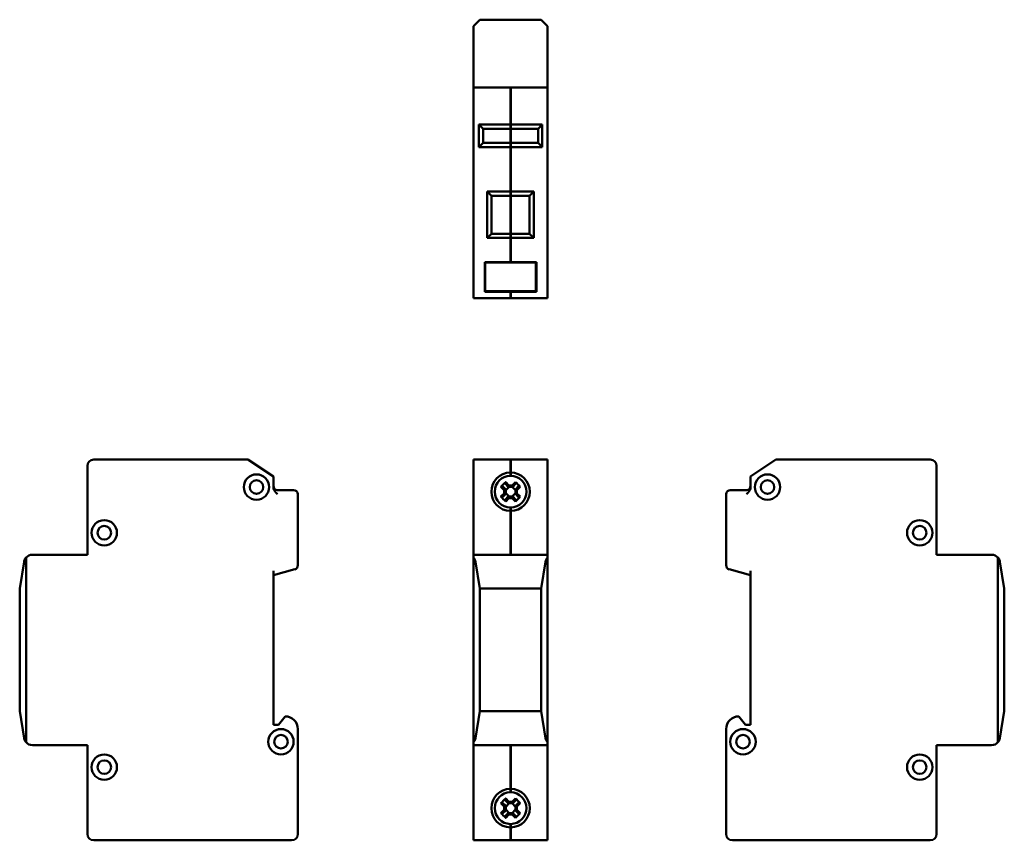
# Model space of a CAD drawing. Header units: millimetres. Extents: x 85 to 318, y 71 to 265.
import ezdxf

# ---------------------------------------------------------------- set-up
doc = ezdxf.new("R2010")
doc.units = ezdxf.units.MM
doc.layers.add('Viditelné hrany(CSN)', color=7, linetype='Continuous', lineweight=50)

msp = doc.modelspace()

# ---------------------------------------------------------------- linework, layer by layer
at = {"layer": 'Viditelné hrany(CSN)'}
for p, q in [((192.44, 263.79), (192.91, 264.26)), ((192.44, 262.29), (192.44, 263.79)), ((192.91, 264.26), (193.94, 265.29)), ((193.94, 265.29), (208.44, 265.29)), ((208.44, 265.29), (209.46, 264.26)), ((209.46, 264.26), (209.94, 263.79)), ((209.94, 263.79), (209.94, 262.29)), ((192.44, 262.29), (192.44, 249.29)), ((209.94, 262.29), (209.94, 249.29)), ((201.14, 249.29), (192.44, 249.29)), ((192.44, 247.79), (192.44, 249.29)), ((201.14, 249.29), (201.14, 247.79)), ((201.24, 247.79), (201.24, 249.29)), ((209.94, 249.29), (201.24, 249.29)), ((209.94, 249.29), (209.94, 247.79)), ((192.44, 247.79), (192.44, 200.99)), ((201.24, 249.19), (201.14, 249.19)), ((201.14, 240.49), (201.14, 247.79)), ((201.24, 247.79), (201.24, 240.49)), ((209.94, 247.79), (209.94, 200.99)), ((201.14, 240.49), (193.69, 240.49)), ((194.69, 239.49), (193.69, 240.49)), ((193.69, 240.49), (193.69, 235.19)), ((201.24, 240.53), (201.14, 240.53)), ((201.14, 239.49), (201.14, 240.49)), ((201.24, 240.49), (201.24, 239.49)), ((208.69, 240.49), (201.24, 240.49)), ((208.69, 240.49), (207.69, 239.49)), ((208.69, 235.19), (208.69, 240.49)), ((194.69, 239.49), (201.14, 239.49)), ((194.69, 236.19), (194.69, 239.49)), ((201.24, 239.59), (201.14, 239.59)), ((201.14, 236.19), (201.14, 239.49)), ((201.24, 239.49), (201.24, 236.19)), ((201.24, 239.49), (207.69, 239.49)), ((207.69, 239.49), (207.69, 236.19)), ((193.69, 235.19), (194.69, 236.19)), ((201.14, 236.19), (194.69, 236.19)), ((201.14, 235.19), (201.14, 236.19)), ((201.24, 236.09), (201.14, 236.09)), ((201.24, 236.19), (201.24, 235.19)), ((207.69, 236.19), (201.24, 236.19)), ((208.69, 235.19), (207.69, 236.19)), ((193.69, 235.19), (201.14, 235.19)), ((201.14, 224.69), (201.14, 235.19)), ((201.24, 235.15), (201.14, 235.15)), ((201.24, 235.19), (201.24, 224.69)), ((201.24, 235.19), (208.69, 235.19)), ((201.14, 224.69), (195.69, 224.69)), ((196.69, 223.69), (195.69, 224.69)), ((195.69, 224.69), (195.69, 213.69)), ((196.69, 223.69), (201.14, 223.69)), ((196.69, 214.69), (196.69, 223.69)), ((201.24, 224.73), (201.14, 224.73)), ((201.14, 223.69), (201.14, 224.69)), ((201.24, 223.79), (201.14, 223.79)), ((201.14, 214.69), (201.14, 223.69)), ((201.24, 224.69), (201.24, 223.69)), ((206.69, 224.69), (201.24, 224.69)), ((201.24, 223.69), (201.24, 214.69)), ((201.24, 223.69), (205.69, 223.69)), ((206.69, 224.69), (205.69, 223.69)), ((205.69, 223.69), (205.69, 214.69)), ((206.69, 213.69), (206.69, 224.69)), ((195.69, 213.69), (196.69, 214.69)), ((201.14, 214.69), (196.69, 214.69)), ((201.14, 213.69), (201.14, 214.69)), ((201.24, 214.59), (201.14, 214.59)), ((201.24, 214.69), (201.24, 213.69)), ((205.69, 214.69), (201.24, 214.69)), ((206.69, 213.69), (205.69, 214.69)), ((195.69, 213.69), (201.14, 213.69)), ((201.14, 207.99), (201.14, 213.69)), ((201.24, 213.65), (201.14, 213.65)), ((201.24, 213.69), (201.24, 207.99)), ((201.24, 213.69), (206.69, 213.69)), ((195.08, 200.99), (195.08, 207.99)), ((195.08, 207.99), (201.14, 207.99)), ((195.18, 201.09), (195.18, 207.89)), ((195.18, 207.89), (207.2, 207.89)), ((201.24, 208.09), (201.14, 208.09)), ((201.24, 207.99), (207.3, 207.99)), ((207.2, 207.89), (207.2, 201.09)), ((207.3, 207.99), (207.3, 200.99)), ((192.44, 199.49), (192.44, 200.99)), ((201.14, 200.99), (195.08, 200.99)), ((207.2, 201.09), (195.18, 201.09)), ((201.14, 200.99), (201.14, 199.49)), ((201.24, 200.89), (201.14, 200.89)), ((201.24, 199.49), (201.24, 200.99)), ((207.3, 200.99), (201.24, 200.99)), ((209.94, 200.99), (209.94, 199.49)), ((192.44, 199.49), (201.14, 199.49)), ((201.24, 199.59), (201.14, 199.59)), ((201.24, 199.49), (209.94, 199.49)), ((139.08, 161.3), (102.58, 161.3)), ((145.08, 157.3), (139.08, 161.3)), ((201.14, 161.3), (192.44, 161.3)), ((192.44, 159.8), (192.44, 161.3)), ((201.14, 161.3), (201.14, 159.8)), ((201.24, 161.2), (201.14, 161.2)), ((201.24, 159.8), (201.24, 161.3)), ((209.94, 161.3), (201.24, 161.3)), ((209.94, 161.3), (209.94, 159.8)), ((257.97, 157.3), (263.97, 161.3)), ((263.97, 161.3), (300.47, 161.3)), ((101.08, 159.8), (101.08, 138.8)), ((192.44, 159.8), (192.44, 138.8)), ((201.14, 158.25), (201.14, 159.8)), ((201.24, 159.8), (201.24, 158.25)), ((209.94, 159.8), (209.94, 138.8)), ((301.97, 159.8), (301.97, 138.8)), ((145.08, 157.3), (145.08, 154.83)), ((201.24, 158.29), (201.14, 158.29)), ((201.14, 157.45), (201.14, 158.25)), ((201.24, 157.55), (201.14, 157.55)), ((201.24, 158.25), (201.24, 157.45)), ((257.97, 154.83), (257.97, 157.3)), ((149.88, 154.1), (146.08, 154.1)), ((199.68, 154.09), (198.91, 154.86)), ((199.28, 154.99), (200.03, 154.24)), ((199.68, 153.31), (199.68, 154.09)), ((200.65, 154.86), (199.9, 155.61)), ((200.03, 155.98), (200.8, 155.21)), ((200.85, 154.86), (200.03, 154.04)), ((200.03, 154.23), (200.03, 154.24)), ((200.03, 154.23), (200.03, 153.17)), ((200.66, 154.86), (200.65, 154.86)), ((201.72, 154.86), (200.66, 154.86)), ((200.8, 155.21), (201.57, 155.21)), ((202.35, 154.04), (201.53, 154.86)), ((201.57, 155.21), (202.34, 155.98)), ((202.47, 155.61), (201.72, 154.86)), ((201.72, 154.86), (201.72, 154.86)), ((202.35, 154.24), (203.1, 154.99)), ((202.35, 154.23), (202.35, 154.24)), ((202.35, 153.17), (202.35, 154.23)), ((203.46, 154.86), (202.7, 154.09)), ((202.7, 154.09), (202.7, 153.31)), ((256.97, 154.1), (253.17, 154.1)), ((150.88, 136.32), (150.88, 153.1)), ((198.91, 152.55), (199.68, 153.31)), ((200.03, 153.17), (199.28, 152.42)), ((199.9, 151.79), (200.65, 152.54)), ((200.03, 153.36), (200.85, 152.54)), ((200.03, 153.17), (200.03, 153.17)), ((200.8, 152.19), (200.03, 151.42)), ((200.66, 152.54), (200.65, 152.54)), ((200.66, 152.54), (201.72, 152.54)), ((201.57, 152.19), (200.8, 152.19)), ((201.53, 152.54), (202.35, 153.36)), ((202.34, 151.42), (201.57, 152.19)), ((201.72, 152.54), (202.47, 151.79)), ((201.72, 152.54), (201.72, 152.54)), ((203.1, 152.42), (202.35, 153.17)), ((202.35, 153.17), (202.35, 153.17)), ((202.7, 153.31), (203.46, 152.55)), ((252.17, 153.1), (252.17, 136.32)), ((201.14, 149.15), (201.14, 149.95)), ((201.24, 149.85), (201.14, 149.85)), ((201.14, 138.8), (201.14, 149.15)), ((201.24, 149.11), (201.14, 149.11)), ((201.24, 149.95), (201.24, 149.15)), ((201.24, 149.15), (201.24, 138.8)), ((86.58, 94.48), (86.58, 138.12)), ((101.08, 138.8), (88.08, 138.8)), ((192.44, 138.12), (192.44, 138.8)), ((209.94, 138.8), (192.44, 138.8)), ((192.44, 138.12), (192.44, 94.48)), ((209.94, 138.8), (209.94, 138.12)), ((209.94, 94.48), (209.94, 138.12)), ((301.97, 138.8), (314.97, 138.8)), ((316.47, 138.12), (316.47, 94.48)), ((86.11, 137.12), (85.08, 130.8)), ((145.08, 134), (150.14, 135.36)), ((193.94, 130.8), (192.91, 137.12)), ((209.46, 137.12), (208.44, 130.8)), ((252.92, 135.36), (257.97, 134)), ((317.97, 130.8), (316.95, 137.12)), ((145.08, 98.6), (145.08, 135.04)), ((257.97, 98.6), (257.97, 135.04)), ((85.08, 130.8), (85.08, 101.8)), ((193.94, 101.8), (193.94, 130.8)), ((208.44, 130.8), (193.94, 130.8)), ((208.44, 130.8), (208.44, 101.8)), ((317.97, 101.8), (317.97, 130.8)), ((85.08, 101.8), (86.11, 95.48)), ((147.88, 100.6), (146.28, 98.6)), ((192.91, 95.48), (193.94, 101.8)), ((193.94, 101.8), (208.44, 101.8)), ((208.44, 101.8), (209.46, 95.48)), ((255.17, 100.6), (256.77, 98.6)), ((316.95, 95.48), (317.97, 101.8)), ((146.28, 98.6), (145.08, 98.6)), ((256.77, 98.6), (257.97, 98.6)), ((150.88, 72.8), (150.88, 97.6)), ((252.17, 72.8), (252.17, 97.6)), ((88.08, 93.8), (101.08, 93.8)), ((101.08, 93.8), (101.08, 72.8)), ((192.44, 93.8), (192.44, 94.48)), ((192.44, 93.8), (192.44, 72.8)), ((192.44, 93.8), (209.94, 93.8)), ((201.14, 83.45), (201.14, 93.8)), ((201.24, 93.8), (201.24, 83.45)), ((209.94, 94.48), (209.94, 93.8)), ((209.94, 93.8), (209.94, 72.8)), ((301.97, 93.8), (301.97, 72.8)), ((314.97, 93.8), (301.97, 93.8)), ((201.24, 83.49), (201.14, 83.49)), ((201.14, 82.65), (201.14, 83.45)), ((201.24, 82.75), (201.14, 82.75)), ((201.24, 83.45), (201.24, 82.65)), ((199.68, 79.29), (198.91, 80.06)), ((199.28, 80.19), (200.03, 79.44)), ((199.68, 78.51), (199.68, 79.29)), ((200.65, 80.06), (199.9, 80.81)), ((200.03, 81.18), (200.8, 80.41)), ((200.85, 80.06), (200.03, 79.24)), ((200.03, 79.43), (200.03, 79.44)), ((200.03, 79.43), (200.03, 78.37)), ((200.66, 80.06), (200.65, 80.06)), ((201.72, 80.06), (200.66, 80.06)), ((200.8, 80.41), (201.57, 80.41)), ((202.35, 79.24), (201.53, 80.06)), ((201.57, 80.41), (202.34, 81.18)), ((202.47, 80.81), (201.72, 80.06)), ((201.72, 80.06), (201.72, 80.06)), ((202.35, 79.44), (203.1, 80.19)), ((202.35, 79.43), (202.35, 79.44)), ((202.35, 78.37), (202.35, 79.43)), ((203.46, 80.06), (202.7, 79.29)), ((202.7, 79.29), (202.7, 78.51)), ((198.91, 77.75), (199.68, 78.51)), ((200.03, 78.37), (199.28, 77.62)), ((199.9, 76.99), (200.65, 77.74)), ((200.03, 78.56), (200.85, 77.74)), ((200.03, 78.37), (200.03, 78.37)), ((200.8, 77.39), (200.03, 76.62)), ((200.66, 77.74), (200.65, 77.74)), ((200.66, 77.74), (201.72, 77.74)), ((201.57, 77.39), (200.8, 77.39)), ((201.53, 77.74), (202.35, 78.56)), ((202.34, 76.62), (201.57, 77.39)), ((201.72, 77.74), (202.47, 76.99)), ((201.72, 77.74), (201.72, 77.74)), ((203.1, 77.62), (202.35, 78.37)), ((202.35, 78.37), (202.35, 78.37)), ((202.7, 78.51), (203.46, 77.75)), ((201.14, 74.35), (201.14, 75.15)), ((201.24, 75.05), (201.14, 75.05)), ((201.24, 75.15), (201.24, 74.35)), ((192.44, 71.3), (192.44, 72.8)), ((201.14, 72.8), (201.14, 74.35)), ((201.24, 74.31), (201.14, 74.31)), ((201.14, 72.8), (201.14, 71.3)), ((201.24, 74.35), (201.24, 72.8)), ((201.24, 71.3), (201.24, 72.8)), ((209.94, 72.8), (209.94, 71.3)), ((102.58, 71.3), (149.38, 71.3)), ((192.44, 71.3), (201.14, 71.3)), ((201.24, 71.4), (201.14, 71.4)), ((201.14, 71.3), (201.24, 71.3)), ((201.24, 71.3), (209.94, 71.3)), ((300.47, 71.3), (253.67, 71.3))]:
    msp.add_line(p, q, dxfattribs=at)
for centre, radius in [((141.08, 154.8), 3), ((141.08, 154.8), 1.6), ((261.97, 154.8), 3), ((261.97, 154.8), 1.6), ((105.08, 144), 3), ((297.97, 144), 3), ((105.08, 144), 1.6), ((297.97, 144), 1.6), ((146.88, 94.6), 3), ((146.88, 94.6), 1.6), ((256.17, 94.6), 3), ((256.17, 94.6), 1.6), ((105.08, 88.6), 3), ((297.97, 88.6), 3), ((105.08, 88.6), 1.6), ((297.97, 88.6), 1.6)]:
    msp.add_circle(centre, radius, dxfattribs=at)
for centre, radius, start, end in [((102.58, 159.8), 1.5, 90, 180), ((300.47, 159.8), 1.5, 0, 90), ((201.19, 153.7), 4.55, 90.6296, 269.3704), ((201.19, 153.7), 3.75, 90.764, 269.236), ((201.19, 153.7), 4.55, 270.6296, 89.3704), ((201.19, 153.7), 3.75, 270.764, 89.236), ((146.08, 155.1), 1, 180, 270), ((149.88, 153.1), 1, 0, 90), ((253.17, 153.1), 1, 90, 180), ((256.97, 155.1), 1, 270, 0), ((88.08, 136.8), 2, 138.6439, 170.7701), ((88.08, 136.8), 2, 90, 138.6439), ((190.94, 136.8), 2, 9.2299, 41.3561), ((211.44, 136.8), 2, 138.6439, 170.7701), ((314.97, 136.8), 2, 41.3561, 90), ((314.97, 136.8), 2, 9.2299, 41.3561), ((149.88, 136.32), 1, 285, 0), ((253.17, 136.32), 1, 180, 255), ((147.88, 97.6), 3, 0, 90), ((255.17, 97.6), 3, 90, 180), ((88.08, 95.8), 2, 189.2299, 221.3561), ((88.08, 95.8), 2, 221.3561, 270), ((190.94, 95.8), 2, 318.6439, 350.7701), ((211.44, 95.8), 2, 189.2299, 221.3561), ((314.97, 95.8), 2, 270, 318.6439), ((314.97, 95.8), 2, 318.6439, 350.7701), ((201.19, 78.9), 4.55, 90.6296, 269.3704), ((201.19, 78.9), 3.75, 90.764, 269.236), ((201.19, 78.9), 4.55, 270.6296, 89.3704), ((201.19, 78.9), 3.75, 270.764, 89.236), ((102.58, 72.8), 1.5, 180, 270), ((149.38, 72.8), 1.5, 270, 0), ((253.67, 72.8), 1.5, 180, 270), ((300.47, 72.8), 1.5, 270, 0)]:
    msp.add_arc(centre, radius, start, end, dxfattribs=at)
for centre, major_axis in [((202.42, 152.47), (-5.92, -5.92)), ((199.96, 152.47), (-5.92, 5.92)), ((202.42, 154.93), (5.92, -5.92)), ((199.96, 154.93), (5.92, 5.92)), ((202.42, 77.67), (-5.92, -5.92)), ((199.96, 77.67), (-5.92, 5.92)), ((202.42, 80.13), (5.92, -5.92)), ((199.96, 80.13), (5.92, 5.92))]:
    msp.add_ellipse(centre, major_axis=major_axis, ratio=0.499722, start_param=4.61741, end_param=4.807368, dxfattribs=at)
for points, knots in [([(145.08, 154.83), (145.08, 154.58), (145.17, 154.29), (145.47, 153.72), (145.8, 153.38), (146.08, 153.1)], [0.5055322, 0.5055322, 0.5055322, 0.5055322, 0.5819955, 0.5819955, 0.6995583, 0.6995583, 0.6995583, 0.6995583]), ([(256.97, 153.1), (257.25, 153.38), (257.58, 153.72), (257.89, 154.29), (257.97, 154.58), (257.97, 154.83)], [0, 0, 0, 0, 0.1175628, 0.1175628, 0.194026, 0.194026, 0.194026, 0.194026])]:
    msp.add_open_spline(points, degree=3, knots=knots, dxfattribs=at)
for points, weights in [([(198.91, 154.86), (199.1, 154.92), (199.28, 154.99)], [1, 1.00020179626, 1]), ([(199.9, 155.61), (199.97, 155.79), (200.03, 155.98)], [1, 1.00020179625, 1]), ([(202.34, 155.98), (202.41, 155.79), (202.47, 155.61)], [1, 1.00020179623, 1]), ([(203.1, 154.99), (203.28, 154.92), (203.46, 154.86)], [1, 1.00020179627, 1]), ([(199.28, 152.42), (199.1, 152.48), (198.91, 152.55)], [1, 1.00020179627, 1]), ([(200.03, 151.42), (199.97, 151.61), (199.9, 151.79)], [1, 1.00020179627, 1]), ([(202.47, 151.79), (202.41, 151.61), (202.34, 151.42)], [1, 1.00020179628, 1]), ([(203.46, 152.55), (203.28, 152.48), (203.1, 152.42)], [1, 1.00020179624, 1]), ([(198.91, 80.06), (199.1, 80.12), (199.28, 80.19)], [1, 1.00020179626, 1]), ([(199.9, 80.81), (199.97, 80.99), (200.03, 81.18)], [1, 1.00020179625, 1]), ([(202.34, 81.18), (202.41, 80.99), (202.47, 80.81)], [1, 1.00020179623, 1]), ([(203.1, 80.19), (203.28, 80.12), (203.46, 80.06)], [1, 1.00020179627, 1]), ([(199.28, 77.62), (199.1, 77.68), (198.91, 77.75)], [1, 1.00020179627, 1]), ([(200.03, 76.62), (199.97, 76.81), (199.9, 76.99)], [1, 1.00020179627, 1]), ([(202.47, 76.99), (202.41, 76.81), (202.34, 76.62)], [1, 1.00020179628, 1]), ([(203.46, 77.75), (203.28, 77.68), (203.1, 77.62)], [1, 1.00020179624, 1])]:
    msp.add_rational_spline(points, weights, degree=2, dxfattribs=at)
for points in [[(199.68, 154.09), (199.8, 154.13), (199.91, 154.18), (200.03, 154.23)], [(200.8, 155.21), (200.75, 155.09), (200.71, 154.98), (200.66, 154.86)], [(201.57, 155.21), (201.62, 155.09), (201.67, 154.98), (201.72, 154.86)], [(202.7, 154.09), (202.58, 154.13), (202.46, 154.18), (202.35, 154.23)], [(199.68, 153.31), (199.8, 153.27), (199.91, 153.22), (200.03, 153.17)], [(200.8, 152.19), (200.75, 152.31), (200.71, 152.43), (200.66, 152.54)], [(201.57, 152.19), (201.62, 152.31), (201.67, 152.43), (201.72, 152.54)], [(202.7, 153.31), (202.58, 153.27), (202.46, 153.22), (202.35, 153.17)], [(199.68, 79.29), (199.8, 79.33), (199.91, 79.38), (200.03, 79.43)], [(200.8, 80.41), (200.75, 80.29), (200.71, 80.18), (200.66, 80.06)], [(201.57, 80.41), (201.62, 80.29), (201.67, 80.18), (201.72, 80.06)], [(202.7, 79.29), (202.58, 79.33), (202.46, 79.38), (202.35, 79.43)], [(199.68, 78.51), (199.8, 78.47), (199.91, 78.42), (200.03, 78.37)], [(200.8, 77.39), (200.75, 77.51), (200.71, 77.63), (200.66, 77.74)], [(201.57, 77.39), (201.62, 77.51), (201.67, 77.63), (201.72, 77.74)], [(202.7, 78.51), (202.58, 78.47), (202.46, 78.42), (202.35, 78.37)]]:
    msp.add_open_spline(points, degree=3, dxfattribs=at)

doc.saveas('drawing.dxf')
